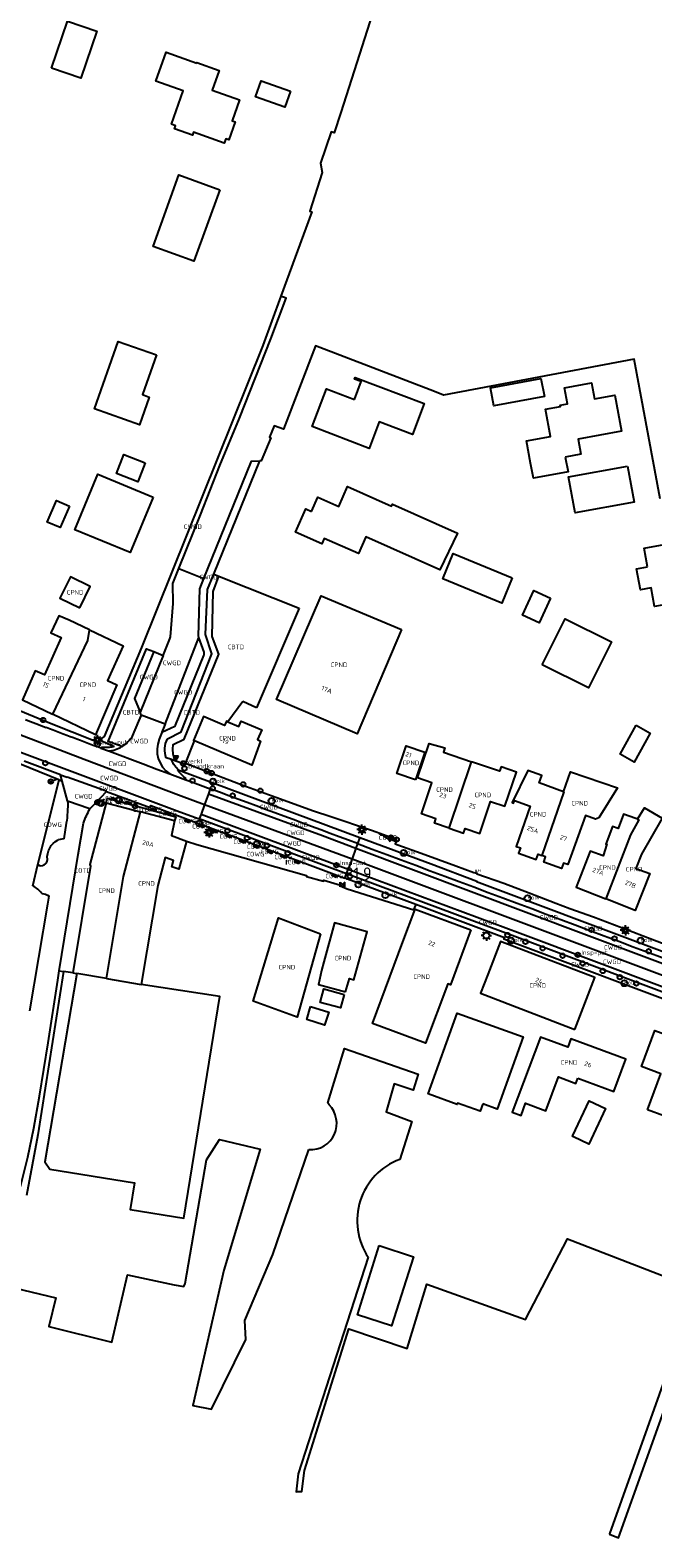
# Model space of a CAD drawing. Header units: metres. Extents: x 159597 to 163409, y 443622 to 446014.
# Tile 48 of 68: x 162085 to 162208, y 444021 to 444317. Entities that reach past the tile are written whole.
import ezdxf
from ezdxf.enums import TextEntityAlignment as Align

# ---------------------------------------------------------------- set-up
doc = ezdxf.new("R2010")
doc.units = ezdxf.units.M
doc.header["$LTSCALE"] = 4
doc.layers.get('0').update_dxf_attribs({"linetype": 'CONTINUOUS'})
for name, color, linetype in [('CBTD', 7, 'CONTINUOUS'), ('COTD', 7, 'CONTINUOUS'), ('COWG', 7, 'CONTINUOUS'), ('CPND', 7, 'CONTINUOUS'), ('CWGD', 7, 'CONTINUOUS'), ('G_BTD', 3, 'CONTINUOUS'), ('G_OTD', 32, 'CONTINUOUS'), ('G_OWG', 6, 'CONTINUOUS'), ('G_PND', 1, 'CONTINUOUS'), ('G_WGD', 7, 'CONTINUOUS'), ('NAR', 7, 'CONTINUOUS'), ('PPALHM', 10, 'CONTINUOUS')]:
    doc.layers.add(name, color=color, linetype=linetype)
for name, color, linetype, true_color in [('PBRD', 7, 'CONTINUOUS', 0xbd2877), ('PPAL', 7, 'CONTINUOUS', 0xbd2877), ('PPUT', 7, 'CONTINUOUS', 0xbd2877)]:
    doc.layers.add(name, color=color, linetype=linetype, true_color=true_color)
doc.styles.add('ISO', font='ISO')
doc.styles.get("Standard").update_dxf_attribs({"font": 'ISO'})

# ---------------------------------------------------------------- blocks, each defined once
blk = doc.blocks.new('verkeersteller')
at = {"color": 0}
blk.add_circle((0, 0), 0.45, dxfattribs=at)
blk = doc.blocks.new('verkeersbord')
at = {"color": 0}
for p, q in [((0.5, 0.32), (-0.5, 0.32)), ((-0.5, 0.32), (0, -0.6)), ((0, -0.6), (0.5, 0.32))]:
    blk.add_line(p, q, dxfattribs=at)
blk = doc.blocks.new('aanduidingsbord')
at = {"color": 0}
for p, q in [((-0.81, -0.33), (0, 0)), ((-1.45, -0.5), (-1.01, -0.5))]:
    blk.add_line(p, q, dxfattribs=at)
blk.add_circle((-1.23, -0.5), 0.45, dxfattribs=at)
blk = doc.blocks.new('kolk')
at = {"color": 0}
blk.add_circle((0, 0), 0.6, dxfattribs=at)
at = {"color": 0, "linetype": 'Continuous', "style": 'ISO'}
blk.add_attdef('KOLK', (-0.04, -0.26), '', height=0.8, dxfattribs=at)
blk = doc.blocks.new('lichtmast')
at = {"color": 0}
for p, q in [((-0.6, 0), (-1, 0)), ((-0.71, 0.71), (-0.42, 0.42)), ((0, 0.6), (0, 1)), ((0.42, 0.42), (0.71, 0.71)), ((0.6, 0), (1, 0)), ((-0.42, -0.42), (-0.71, -0.71)), ((0, -0.6), (0, -1)), ((0.42, -0.42), (0.71, -0.71))]:
    blk.add_line(p, q, dxfattribs=at)
blk.add_circle((0, 0), 0.6, dxfattribs=at)
blk = doc.blocks.new('klok')
at = {"color": 0}
blk.add_circle((0, 0), 0.45, dxfattribs=at)
at = {"style": 'ISO'}
blk.add_attdef('KLOK', (0.7, 0), '', height=0.9, dxfattribs=at)
blk = doc.blocks.new('verklikker')
at = {"color": 0}
blk.add_circle((0, 0), 0.45, dxfattribs=at)
at = {"color": 0, "style": 'ISO'}
blk.add_attdef('VERKLIKKER', (0.7, 0), '', height=0.9, dxfattribs=at)
blk = doc.blocks.new('haltepaal')
at = {"linetype": 'ByBlock', "lineweight": -2}
h = blk.add_hatch(color=0, dxfattribs=at)
h.dxf.hatch_style = 1
h.paths.add_polyline_path([(0.15, 0.45), (0.45, 0.45), (0.45, 0.8), (-0.15, 0.8), (-0.15, -0.1), (0, -0.1, -0.414214), (-0.1, 0, -1), (0.1, 0, -0.414214), (0, -0.1), (0.15, -0.1)])
h.paths.add_polyline_path([(0.15, 0.5), (0.15, 0.75), (0.4, 0.75), (0.4, 0.5)], flags=16)
at = {"linetype": 'ByBlock', "lineweight": -2, "true_color": 0x681648}
h = blk.add_hatch(color=219, dxfattribs=at)
h.dxf.hatch_style = 1
h.paths.add_polyline_path([(0.1, 0, 1), (-0.1, 0, 1)])
at = {"color": 0, "linetype": 'ByBlock', "lineweight": -2}
blk.add_attdef('HALTEPAAL', (0.5, 0.35), '', height=0.5, dxfattribs=at)
blk = doc.blocks.new('verkeersbord-pl')
at = {"linetype": 'Continuous'}
blk.add_circle((0, 0), 0.03, dxfattribs=at)
blk = doc.blocks.new('brandkraan')
at = {"color": 0}
blk.add_circle((0, 0), 0.45, dxfattribs=at)
at = {"color": 0, "style": 'ISO'}
blk.add_attdef('BRANDKRAAN', (0.7, 0), '', height=0.9, dxfattribs=at)
blk = doc.blocks.new('kilometerpaal')
at = {"color": 0}
for p, q in [((-0.44, 0.44), (0.44, -0.44)), ((-0.44, -0.44), (-0.44, 0.44)), ((0.44, 0.44), (-0.44, -0.44)), ((0.44, -0.44), (0.44, 0.44))]:
    blk.add_line(p, q, dxfattribs=at)
at = {"color": 0, "style": 'ISO'}
blk.add_attdef('KILOMETERPAAL', (0.59, 0.87), '', height=2.5, dxfattribs=at)

msp = doc.modelspace()

# ---------------------------------------------------------------- linework, layer by layer
at = {"layer": 'G_BTD', "linetype": 'Continuous', "transparency": 33554687}
msp.add_lwpolyline([(162113.496, 444173.63), (162113.111, 444174.937), (162113.045, 444175.929), (162113.111, 444176.855), (162115.294, 444177.913), (162122.107, 444194.582), (162120.851, 444198.088), (162120.983, 444206.951), (162122.116, 444209.95)], dxfattribs=at)
at = {"layer": 'G_OTD', "linetype": 'Continuous', "transparency": 33554687}
for points in [[(162035.801, 444351.492), (162073.146, 444334.213), (162102.627, 444350.707), (162103.809, 444353.866), (162126.923, 444351.661), (162129.622, 444351.151), (162155.486, 444345.547), (162159.64, 444343.978), (162159.835, 444343.552), (162156.4, 444333.483), (162154.619, 444328.147), (162154.967, 444326.665), (162154.503, 444327.228), (162146.139, 444301.179), (162144.858, 444297.145), (162144.254, 444297.337), (162142.133, 444291.215), (162142.478, 444289.384), (162140.032, 444281.758), (162140.443, 444281.641), (162134.334, 444265.035)], [(162089.202, 444309.896), (162092.365, 444319.12), (162098.113, 444317.149), (162094.949, 444307.925), (162089.202, 444309.896)], [(162117.795, 444310.888), (162117.829, 444310.982), (162122.184, 444309.437), (162120.811, 444305.573), (162126.221, 444303.647), (162124.756, 444299.519), (162125.37, 444299.301), (162124.116, 444295.767), (162123.502, 444295.985), (162123.207, 444295.153), (162117.171, 444297.295), (162116.953, 444296.681), (162113.41, 444297.938), (162113.628, 444298.552), (162112.806, 444298.844), (162115.139, 444305.419), (162109.725, 444307.339), (162111.746, 444313.034), (162117.795, 444310.888)], [(162136.254, 444305.318), (162135.127, 444302.182), (162129.325, 444304.266), (162130.452, 444307.402), (162136.254, 444305.318)], [(162122.316, 444285.964), (162117.217, 444271.891), (162109.183, 444274.795), (162114.282, 444288.869), (162122.316, 444285.964)], [(162109.876, 444253.465), (162107.124, 444245.663), (162108.436, 444245.15), (162106.511, 444239.7), (162097.681, 444242.881), (162102.347, 444256.113), (162109.876, 444253.465)], [(162209.01, 444225.161), (162203.894, 444252.614), (162166.327, 444245.535), (162164.575, 444246.252), (162141.158, 444255.244), (162134.888, 444238.862), (162133.006, 444239.553), (162132.129, 444237.311), (162132.344, 444237.164), (162130.45, 444232.644), (162130.2, 444232.634)], [(162148.819, 444244.712), (162150.14, 444248.237), (162148.848, 444248.731), (162148.964, 444249.029), (162162.519, 444243.908), (162160.218, 444237.818), (162153.67, 444240.292), (162151.691, 444235.053), (162140.473, 444239.36), (162143.32, 444246.792), (162148.819, 444244.712)], [(162186.196, 444245.318), (162176.284, 444243.44), (162175.615, 444246.97), (162185.527, 444248.848), (162186.196, 444245.318)], [(162190.307, 444233.372), (162190.865, 444230.479), (162184.035, 444229.238), (162183.467, 444232.178), (162182.674, 444236.572), (162187.388, 444237.423), (162186.415, 444242.81), (162189.367, 444243.344), (162189.326, 444243.57), (162190.733, 444243.829), (162190.154, 444246.978), (162195.506, 444247.964), (162196.086, 444244.815), (162200.081, 444245.55), (162201.356, 444238.494), (162192.856, 444236.91), (162193.394, 444233.93), (162190.307, 444233.372)], [(162107.636, 444232.259), (162106.187, 444228.539), (162102.009, 444230.163), (162103.458, 444233.883), (162107.636, 444232.259)], [(162109.187, 444225.506), (162104.652, 444214.582), (162093.801, 444219.077), (162098.336, 444230.001), (162109.187, 444225.506)], [(162202.592, 444231.583), (162203.892, 444224.517), (162192.255, 444222.415), (162190.955, 444229.481), (162202.592, 444231.583)], [(162140.338, 444222.692), (162141.596, 444225.514), (162145.715, 444223.678), (162147.466, 444227.605), (162156.116, 444223.75), (162156.278, 444224.115), (162169.075, 444218.412), (162165.603, 444211.213), (162151.07, 444217.688), (162149.605, 444214.4), (162142.891, 444217.393), (162142.407, 444216.306), (162137.21, 444218.623), (162139.242, 444223.181), (162140.338, 444222.692)], [(162092.714, 444223.743), (162090.892, 444219.513), (162088.373, 444220.59), (162090.202, 444224.851), (162092.714, 444223.743)], [(162179.891, 444209.658), (162177.841, 444204.648), (162166.188, 444209.416), (162168.238, 444214.426), (162179.891, 444209.658)], [(162206.474, 444211.779), (162205.811, 444215.49), (162213.698, 444216.898), (162214.491, 444212.456), (162217.74, 444213.046), (162220.401, 444198.386), (162220.194, 444198.348), (162219.185, 444203.907), (162216.804, 444203.475), (162215.667, 444203.983), (162215.429, 444205.312), (162207.869, 444203.962), (162207.208, 444207.664), (162205.092, 444207.286), (162204.357, 444211.401), (162206.474, 444211.779)], [(162121.114, 444210.35), (162122.116, 444209.95)], [(162122.116, 444209.95), (162122.583, 444209.763)], [(162122.583, 444209.763), (162137.916, 444203.63)], [(162187.402, 444205.645), (162185.173, 444200.792), (162181.908, 444202.292), (162184.137, 444207.145), (162187.402, 444205.645)], [(162137.916, 444203.63), (162129.525, 444184.079)], [(162185.795, 444192.528), (162190.321, 444201.582), (162199.396, 444197.046), (162194.87, 444187.992), (162185.795, 444192.528)], [(162126.836, 444185.324), (162123.93, 444181.318)], [(162129.525, 444184.079), (162126.836, 444185.324)], [(162204.245, 444180.624), (162207.051, 444179.073), (162203.903, 444173.381), (162201.097, 444174.933), (162204.245, 444180.624)], [(162115.551, 444173.126), (162117.319, 444177.565)], [(162085.516, 444149.053), (162086.515, 444153.219)], [(162084.966, 444124.463), (162088.48, 444145.417), (162088.723, 444147.03)], [(162091.592, 444132.22), (162086.534, 444100.088), (162084.273, 444088.118)], [(162094.191, 444131.79), (162087.888, 444094.733), (162088.857, 444093.322), (162105.514, 444090.623), (162104.658, 444085.358), (162115.22, 444083.647), (162122.315, 444127.276), (162106.876, 444129.647)], [(162090.738, 444132.349), (162091.592, 444132.22)], [(162093.394, 444131.947), (162091.592, 444132.22)], [(162146.797, 444127.654), (162146.055, 444125.034), (162142.079, 444126.09), (162142.798, 444128.771), (162146.797, 444127.654)], [(162140.159, 444125.283), (162143.792, 444124.183), (162142.932, 444121.662), (162139.42, 444122.739), (162140.159, 444125.283)], [(162174.088, 444106.16), (162173.593, 444104.709), (162169.118, 444106.31), (162169.028, 444106.068), (162163.359, 444108.149), (162169.043, 444124.009), (162182.031, 444119.354), (162176.893, 444105.133), (162174.088, 444106.16)], [(162143.819, 444105.961), (162143.593, 444106.389), (162146.84, 444117.076), (162161.354, 444112.01), (162160.371, 444108.859), (162156.667, 444110.094), (162155.055, 444104.6), (162160.145, 444102.709), (162157.733, 444095.24)], [(162191.815, 444099.953), (162195.004, 444106.757), (162198.23, 444105.279), (162194.963, 444098.242), (162191.9, 444099.652), (162191.714, 444099.738), (162191.815, 444099.953)], [(162082.095, 444069.912), (162090.06, 444067.999), (162088.698, 444062.39), (162101.091, 444059.272), (162104.182, 444072.559), (162113.355, 444070.578), (162115.211, 444070.244), (162115.535, 444070.803), (162119.671, 444095.161), (162122.265, 444099.171), (162130.256, 444097.232), (162123.12, 444073.448), (162117.008, 444046.862), (162120.712, 444046.112), (162127.459, 444059.786), (162127.238, 444063.535), (162132.75, 444076.548), (162139.838, 444097.164)], [(162151.519, 444075.993), (162137.767, 444033.397), (162137.364, 444029.883), (162137.477, 444029.887), (162138.443, 444029.918), (162139.022, 444034.078), (162147.7, 444061.89), (162159.2, 444058.048), (162163.08, 444070.676), (162182.516, 444063.77), (162190.766, 444079.607), (162216.229, 444069.803), (162198.991, 444021.559), (162199.015, 444021.55), (162200.781, 444020.802), (162211.659, 444051.209)], [(162153.692, 444078.306), (162160.423, 444076.104), (162156.086, 444062.513), (162149.421, 444064.653), (162153.692, 444078.306)]]:
    msp.add_lwpolyline(points, dxfattribs=at)
for points in [[(162087.276, 444147.546, 0.1104294), (162085.516, 444149.053)], [(162087.276, 444147.546, -0.1257991), (162088.723, 444147.03)], [(162139.838, 444097.164, 0.6937049), (162143.819, 444105.961)], [(162157.733, 444095.24, 0.4836391), (162151.519, 444075.993)]]:
    msp.add_lwpolyline(points, format="xyb", dxfattribs=at)
at = {"layer": 'G_OWG', "linetype": 'Continuous', "transparency": 33554687}
for points in [[(162090.654, 444169.899), (162057.851, 444183.195)], [(162113.496, 444173.63), (162113.475, 444173.637), (162112.821, 444173.863)], [(162115.551, 444173.126), (162115.415, 444173.178), (162115.394, 444172.973), (162113.496, 444173.63)], [(162153.643, 444159.386), (162153.267, 444159.515), (162151.961, 444159.963), (162144.169, 444162.634), (162140.776, 444163.761), (162133.372, 444166.447), (162126.852, 444168.813), (162115.551, 444173.126)], [(162086.515, 444153.219), (162090.709, 444169.876)], [(162090.709, 444169.876), (162090.654, 444169.899)], [(162090.709, 444169.876), (162091.318, 444169.618)], [(162097.749, 444165.195), (162099.099, 444164.827), (162099.27, 444165.517), (162099.323, 444165.499), (162099.95, 444165.384)], [(162099.95, 444165.384), (162100.159, 444166.319), (162105.756, 444164.775), (162107.69, 444164.254), (162113.64, 444162.65), (162113.432, 444161.843)], [(162101.926, 444165.96), (162101.008, 444166.211), (162101.062, 444166.414), (162101.98, 444166.163), (162101.926, 444165.96)], [(162104.805, 444165.146), (162103.862, 444165.399), (162103.917, 444165.61), (162104.86, 444165.357), (162104.805, 444165.146)], [(162109.685, 444163.83), (162109.741, 444164.029), (162108.825, 444164.276), (162108.769, 444164.077), (162109.685, 444163.83)], [(162112.502, 444163.054), (162111.587, 444163.311), (162111.624, 444163.51), (162112.539, 444163.253), (162112.502, 444163.054)], [(162116.34, 444161.497), (162116.416, 444161.705), (162115.519, 444162.048), (162115.443, 444161.84), (162116.34, 444161.497)], [(162119.065, 444160.475), (162118.167, 444160.834), (162118.233, 444161.037), (162119.131, 444160.678), (162119.065, 444160.475)], [(162091.603, 444158.277), (162090.486, 444158.071)], [(162115.758, 444157.818), (162117.811, 444157.169), (162139.395, 444151.055), (162139.353, 444150.91), (162142.719, 444149.971), (162142.765, 444150.134), (162146.069, 444149.202), (162146.019, 444149.017), (162147.358, 444148.427), (162160.489, 444144.298), (162160.876, 444145.271), (162160.908, 444145.352)], [(162121.759, 444159.523), (162121.806, 444159.692), (162120.901, 444160.005), (162120.854, 444159.836), (162121.759, 444159.523)], [(162124.433, 444158.495), (162123.558, 444158.832), (162123.631, 444159.018), (162124.506, 444158.681), (162124.433, 444158.495)], [(162127.188, 444157.458), (162126.284, 444157.798), (162126.345, 444157.992), (162127.249, 444157.652), (162127.188, 444157.458)], [(162157.002, 444157.777), (162157.122, 444158.16), (162156.011, 444158.545), (162153.794, 444159.334), (162153.643, 444159.386)], [(162155.868, 444157.794), (162156.053, 444158.172), (162157.002, 444157.777)], [(162157.002, 444157.777), (162156.845, 444157.298), (162157.352, 444157.117), (162161.93, 444155.496), (162168.777, 444152.97), (162172.335, 444151.691), (162172.848, 444151.516), (162172.987, 444151.517), (162172.923, 444151.383), (162178.234, 444149.546), (162183.225, 444147.648), (162188.455, 444145.619), (162191.207, 444144.617), (162195.888, 444142.963), (162202.75, 444140.317), (162206.471, 444138.915), (162218.219, 444134.426), (162218.502, 444134.318), (162226.276, 444131.349), (162226.34, 444131.323), (162226.404, 444131.299), (162233.729, 444128.519), (162233.819, 444128.832)], [(162129.872, 444156.495), (162129.926, 444156.677), (162129.012, 444156.994), (162128.958, 444156.812), (162129.872, 444156.495)], [(162132.557, 444155.43), (162132.617, 444155.652), (162131.724, 444156.015), (162131.664, 444155.793), (162132.557, 444155.43)], [(162135.234, 444154.465), (162134.341, 444154.788), (162134.426, 444154.986), (162135.319, 444154.663), (162135.234, 444154.465)], [(162137.906, 444153.418), (162137.967, 444153.621), (162137.072, 444153.993), (162137.011, 444153.79), (162137.906, 444153.418)], [(162145.265, 444150.71), (162144.377, 444151.054), (162144.472, 444151.246), (162145.36, 444150.902), (162145.265, 444150.71)]]:
    msp.add_lwpolyline(points, dxfattribs=at)
for points in [[(162088.395, 444154.223, -0.3136822), (162090.486, 444158.071)], [(162153.643, 444159.386, -0.0882517), (162155.868, 444157.794)], [(162086.515, 444153.219, 0.6061505), (162088.395, 444154.223)]]:
    msp.add_lwpolyline(points, format="xyb", dxfattribs=at)
at = {"layer": 'G_PND', "linetype": 'Continuous', "transparency": 33554687}
for points in [[(162094.748, 444203.718), (162096.826, 444207.912), (162092.929, 444209.843), (162090.851, 444205.649), (162094.748, 444203.718)], [(162158.068, 444199.471), (162149.335, 444178.915), (162133.502, 444185.703), (162142.27, 444206.109), (162158.068, 444199.471)], [(162096.65, 444199.405), (162092.648, 444201.3), (162090.642, 444202.157), (162089.095, 444198.804), (162091.131, 444197.908), (162087.846, 444190.562), (162085.973, 444191.365), (162083.493, 444185.613), (162089.395, 444182.795)], [(162096.65, 444199.405), (162096.616, 444199.337), (162096.264, 444197.276), (162089.395, 444182.795)], [(162096.65, 444199.405), (162103.282, 444196.264), (162100.189, 444189.431), (162102.075, 444188.604), (162097.843, 444178.761), (162089.395, 444182.795)], [(162123.93, 444181.318), (162123.621, 444181.45), (162123.245, 444180.569), (162119.108, 444182.331), (162117.112, 444177.653), (162117.319, 444177.565)], [(162123.93, 444181.318), (162126.098, 444180.394), (162126.554, 444181.462), (162130.563, 444179.754), (162129.723, 444177.839), (162130.338, 444177.521), (162128.632, 444172.748), (162117.319, 444177.565)], [(162160.867, 444169.883), (162157.17, 444171.123), (162158.998, 444176.575), (162162.695, 444175.336), (162160.867, 444169.883)], [(162167.441, 444160.396), (162164.575, 444161.372), (162164.864, 444162.238), (162162.008, 444163.216), (162164.059, 444169.325), (162161.233, 444170.295), (162163.506, 444177.031), (162166.608, 444176.192), (162166.317, 444175.33), (162171.877, 444173.455)], [(162167.441, 444160.396), (162171.877, 444173.455)], [(162167.441, 444160.396), (162170.307, 444159.42), (162170.604, 444160.302), (162173.472, 444159.336), (162175.603, 444165.656), (162178.446, 444164.698), (162180.714, 444171.425), (162177.682, 444172.448), (162177.394, 444171.595), (162171.877, 444173.455)], [(162189.989, 444167.557), (162185.159, 444169.303), (162185.684, 444170.755), (162182.947, 444171.744), (162179.883, 444165.424), (162180.15, 444165.307), (162180.332, 444165.827), (162183.412, 444164.747), (162180.63, 444156.812), (162181.489, 444156.51), (162181.116, 444155.448), (162184.607, 444154.221), (162184.977, 444155.274), (162185.691, 444155.023)], [(162189.989, 444167.557), (162191.348, 444171.49), (162200.593, 444168.295), (162196.898, 444162.418), (162196.282, 444162.189), (162194.285, 444162.88), (162190.795, 444153.229), (162189.936, 444153.531), (162189.566, 444152.478), (162186.066, 444153.708), (162186.436, 444154.761), (162185.691, 444155.023)], [(162189.989, 444167.557), (162190.036, 444167.54), (162185.691, 444155.023)], [(162099.95, 444165.384), (162096.771, 444153.242), (162096.87, 444152.945), (162093.394, 444131.947)], [(162099.95, 444165.384), (162106.691, 444163.613)], [(162204.55, 444162.129), (162205.896, 444164.4), (162209.407, 444162.323), (162205.304, 444155.259), (162204.229, 444152.481), (162206.929, 444151.46), (162204.101, 444144.221), (162198.322, 444146.479)], [(162100.034, 444130.815), (162103.384, 444150.863), (162106.691, 444163.613)], [(162113.432, 444161.843), (162106.691, 444163.613)], [(162113.432, 444161.843), (162112.785, 444158.949), (162115.758, 444157.818)], [(162204.55, 444162.129), (162204.195, 444162.318), (162201.784, 444163.144), (162200.701, 444160.334), (162199.631, 444160.719), (162198.286, 444157.238), (162198.485, 444157.214), (162197.741, 444154.934), (162195.206, 444155.892), (162192.429, 444148.781), (162198.322, 444146.479)], [(162204.55, 444162.129), (162204.79, 444161.997), (162203.176, 444159.07), (162198.322, 444146.479)], [(162115.758, 444157.818), (162114.227, 444152.314), (162112.874, 444152.765), (162113.219, 444154.057), (162111.544, 444154.596), (162110.125, 444149.093), (162106.876, 444129.647)], [(162171.732, 444140.406), (162167.698, 444129.589), (162167.187, 444129.779), (162162.824, 444118.073), (162152.374, 444121.959), (162158.366, 444138.022), (162160.776, 444144.483), (162171.732, 444140.406)], [(162142.133, 444139.632), (162137.55, 444123.217), (162128.909, 444126.362), (162133.873, 444142.777), (162142.133, 444139.632)], [(162147.076, 444128.21), (162147.846, 444130.815), (162148.725, 444130.559), (162151.347, 444139.973), (162144.904, 444141.768), (162142.773, 444134.119), (162142.321, 444132.425), (162141.76, 444129.63), (162147.076, 444128.21)], [(162192.22, 444120.815), (162196.13, 444131.021), (162177.558, 444138.121), (162175.069, 444131.624), (162173.648, 444127.914), (162192.22, 444120.815)], [(162093.394, 444131.947), (162094.191, 444131.79)], [(162100.034, 444130.815), (162094.195, 444131.811), (162094.191, 444131.79)], [(162100.034, 444130.815), (162106.876, 444129.647)], [(162192.805, 444111.239), (162199.855, 444108.61), (162202.217, 444114.951), (162191.423, 444118.962), (162190.805, 444117.295), (162185.417, 444119.305), (162179.89, 444104.517), (162181.621, 444103.87), (162182.517, 444106.287), (162186.483, 444104.807), (162188.951, 444111.447), (162192.383, 444110.136), (162192.805, 444111.239)], [(162206.475, 444104.969), (162209.104, 444112.086), (162205.32, 444113.48), (162207.942, 444120.583), (162214.942, 444118.005), (162209.691, 444103.784), (162206.475, 444104.969)]]:
    msp.add_lwpolyline(points, dxfattribs=at)
at = {"layer": 'G_WGD', "linetype": 'Continuous', "transparency": 33554687}
for points in [[(162134.334, 444265.035), (162130.758, 444255.355), (162106.906, 444195.928), (162099.564, 444178.445), (162098.637, 444177.769)], [(162114.245, 444211.467), (162118.519, 444221.997), (162122.316, 444231.693), (162126.208, 444241.058), (162132.347, 444256.621), (162135.395, 444264.609), (162134.334, 444265.035)], [(162119.185, 444209.496), (162120.773, 444213.339), (162128.535, 444232.567), (162130.2, 444232.634)], [(162121.114, 444210.35), (162130.2, 444232.634)], [(162111.172, 444194.327), (162112.514, 444197.613), (162112.642, 444198.033), (162113.14, 444204.61), (162113.046, 444208.513), (162114.245, 444211.467)], [(162114.245, 444211.467), (162119.185, 444209.496)], [(162112.005, 444177.949), (162114.705, 444179.327), (162120.757, 444194.676), (162119.539, 444198.476), (162119.892, 444207.352), (162121.114, 444210.35)], [(162118.201, 444197.889), (162118.15, 444198.136), (162118.404, 444207.477), (162119.185, 444209.496)], [(162111.547, 444180.844), (162118.201, 444197.889)], [(162119.247, 444194.996), (162118.201, 444197.889)], [(162098.637, 444177.769), (162098.022, 444177.383), (162088.459, 444181.204), (162081.973, 444183.872), (162075.473, 444186.506), (162068.959, 444189.106), (162062.432, 444191.672), (162058.373, 444193.339), (162057.852, 444193.553), (162057.153, 444193.841), (162056.838, 444193.97)], [(162103.062, 444176.433), (162100.361, 444177.434), (162107.883, 444195.68), (162109.309, 444195.151)], [(162109.309, 444195.151), (162105.521, 444185.881), (162106.618, 444183.18)], [(162111.172, 444194.327), (162106.618, 444183.18)], [(162109.309, 444195.151), (162111.172, 444194.327)], [(162110.942, 444179.294), (162113.443, 444180.438), (162113.623, 444180.644), (162119.186, 444194.337)], [(162106.835, 444182.647), (162106.314, 444181.405), (162105.103, 444178.483)], [(162106.835, 444182.647), (162106.618, 444183.18)], [(162111.547, 444180.844), (162106.835, 444182.647)], [(162082.969, 444178.816), (162095.65, 444173.973), (162114.69, 444166.744), (162119.313, 444165.046)], [(162110.942, 444179.294), (162110.895, 444179.175), (162110.413, 444177.87)], [(162111.547, 444180.844), (162111.057, 444179.59), (162110.942, 444179.294)], [(162081.84, 444175.805), (162082.252, 444175.645), (162085.913, 444174.28), (162114.48, 444163.631), (162118.278, 444162.215)], [(162098.637, 444177.769), (162101.52, 444176.466)], [(162099.036, 444176.271), (162098.919, 444176.106)], [(162098.919, 444176.106), (162100.39, 444175.592)], [(162100.39, 444175.592), (162100.633, 444175.507), (162107.23, 444173.041), (162109.927, 444172.005), (162112.488, 444171.063)], [(162103.062, 444176.433), (162103.165, 444176.496)], [(162090.977, 444170.883), (162083.849, 444173.538)], [(162112.821, 444173.863), (162111.782, 444174.222)], [(162114.122, 444171.878), (162113.802, 444172.234), (162113.724, 444172.33), (162113.695, 444172.365), (162113.651, 444172.419), (162113.505, 444172.609), (162113.232, 444173.002), (162113.117, 444173.199), (162113.071, 444173.277), (162112.999, 444173.42), (162112.971, 444173.481), (162112.959, 444173.508), (162112.934, 444173.565), (162112.821, 444173.863)], [(162091.318, 444169.618), (162090.977, 444170.883)], [(162090.977, 444170.883), (162092.262, 444170.419)], [(162092.365, 444165.735), (162091.318, 444169.618)], [(162099.409, 444167.836), (162092.262, 444170.419)], [(162112.488, 444171.063), (162115.647, 444169.9)], [(162114.071, 444171.719), (162114.122, 444171.878)], [(162114.122, 444171.878), (162149.907, 444158.576)], [(162115.647, 444169.9), (162115.708, 444170.136)], [(162115.647, 444169.9), (162116.637, 444169.536), (162120.441, 444168.126)], [(162100.052, 444167.604), (162097.749, 444165.195)], [(162100.052, 444167.604), (162099.409, 444167.836)], [(162100.052, 444167.604), (162108.615, 444164.444), (162108.733, 444164.835), (162146.931, 444150.571)], [(162120.092, 444167.173), (162119.313, 444165.046)], [(162120.441, 444168.126), (162120.092, 444167.173)], [(162120.092, 444167.173), (162142.539, 444158.919), (162149.116, 444156.45)], [(162096.737, 444164.18), (162096.575, 444164.237), (162092.557, 444165.659), (162092.365, 444165.735)], [(162096.737, 444164.18), (162097.749, 444165.195)], [(162119.313, 444165.046), (162118.622, 444163.156)], [(162119.313, 444165.046), (162148.347, 444154.38)], [(162090.738, 444132.349), (162094.472, 444155.241), (162095.516, 444161.379)], [(162092.103, 444161.356), (162091.603, 444158.277)], [(162118.622, 444163.156), (162118.278, 444162.215)], [(162147.246, 444151.417), (162118.278, 444162.215)], [(162118.622, 444163.156), (162147.578, 444152.311)], [(162149.907, 444158.576), (162149.45, 444157.348)], [(162149.907, 444158.576), (162163.905, 444153.373), (162172.876, 444149.953), (162172.863, 444149.906), (162241.194, 444124.239), (162242.175, 444123.867)], [(162149.116, 444156.45), (162148.347, 444154.38)], [(162149.45, 444157.348), (162149.116, 444156.45)], [(162149.116, 444156.45), (162240.416, 444122.173), (162241.4, 444121.802)], [(162147.246, 444151.417), (162147.578, 444152.311)], [(162148.347, 444154.38), (162147.578, 444152.311)], [(162147.578, 444152.311), (162181.462, 444139.743)], [(162148.347, 444154.38), (162240.642, 444119.784)], [(162146.931, 444150.571), (162147.246, 444151.417)], [(162160.908, 444145.352), (162146.931, 444150.571)], [(162239.535, 444116.833), (162238.544, 444117.205), (162180.932, 444138.86), (162147.246, 444151.417)], [(162217.401, 444123.884), (162178.225, 444138.571), (162178.368, 444138.832), (162160.908, 444145.352)], [(162181.462, 444139.743), (162238.896, 444118.137), (162239.885, 444117.765)], [(162064.747, 444035.659), (162065.664, 444037.981), (162068.347, 444044.773), (162072.408, 444056.573), (162075.258, 444065.251), (162077.552, 444071.685), (162079.728, 444078.454), (162081.571, 444084.509), (162083.222, 444090.431), (162084.533, 444095.676), (162085.741, 444101.399), (162086.868, 444107.683), (162088.564, 444118.137), (162090.435, 444130.494), (162090.738, 444132.349)]]:
    msp.add_lwpolyline(points, dxfattribs=at)
for points in [[(162119.186, 444194.337, 0.1589562), (162119.247, 444194.996)], [(162084.061, 444181.731, 0.0005082), (162088.15, 444180.165)], [(162098.919, 444176.106, -0.001922), (162088.15, 444180.165)], [(162100.565, 444176.267, -0.0405508), (162099.036, 444176.271)], [(162100.39, 444175.592, 0.1195573), (162103.062, 444176.433)], [(162101.52, 444176.466, -0.0639348), (162100.565, 444176.267)], [(162105.103, 444178.483, -0.1179593), (162103.165, 444176.496)], [(162110.413, 444177.87, 0.362461), (162112.488, 444171.063)], [(162111.782, 444174.222, -0.2036424), (162112.005, 444177.949)], [(162115.708, 444170.136, -0.086332), (162114.071, 444171.719)], [(162149.45, 444157.348, 0.0003592), (162120.441, 444168.126)], [(162092.365, 444165.735, -0.0506654), (162092.103, 444161.356)], [(162095.516, 444161.379, -0.0452169), (162096.737, 444164.18)], [(162149.45, 444157.348, -0.0010873), (162240.774, 444123.123)]]:
    msp.add_lwpolyline(points, format="xyb", dxfattribs=at)

# ---------------------------------------------------------------- block references
at = {"layer": 'PBRD', "transparency": 33554687}
for name, p in [('verkeersbord', (162098.227, 444177.715)), ('verkeersbord', (162113.693, 444174.204)), ('aanduidingsbord', (162090.303, 444170.073)), ('aanduidingsbord', (162099.451, 444165.985)), ('verkeersbord', (162120.203, 444159.524)), ('verkeersbord', (162150.278, 444160.1)), ('verkeersbord', (162202.143, 444140.294))]:
    msp.add_blockref(name, p, dxfattribs=at)
msp.add_blockref('verklikker', (162115.095, 444173.12), dxfattribs=at).add_auto_attribs({'VERKLIKKER': 'verkl '})
at = {"layer": 'PPAL', "transparency": 33554687}
for name, p in [('verkeersteller', (162087.564, 444181.672)), ('lichtmast', (162098.227, 444177.715)), ('verkeersteller', (162087.987, 444173.182)), ('verkeersbord-pl', (162113.693, 444174.204)), ('verkeersbord-pl', (162090.303, 444170.073)), ('verkeersteller', (162116.955, 444169.724)), ('verkeersteller', (162119.758, 444171.584)), ('verkeersteller', (162120.703, 444171.223)), ('verkeersteller', (162120.922, 444168.222)), ('verkeersteller', (162124.851, 444166.8)), ('verkeersteller', (162126.903, 444169.001)), ('verkeersteller', (162130.302, 444167.764)), ('verkeersbord-pl', (162099.451, 444165.985)), ('verkeersteller', (162105.625, 444164.722)), ('lichtmast', (162150.278, 444160.1)), ('lichtmast', (162120.203, 444159.524)), ('verkeersteller', (162123.848, 444159.895)), ('verkeersteller', (162127.67, 444158.463)), ('verkeersteller', (162156.011, 444158.545)), ('verkeersteller', (162157.127, 444158.158)), ('verkeersteller', (162131.598, 444156.987)), ('verkeersteller', (162135.692, 444155.47)), ('verkeersteller', (162147.952, 444150.914)), ('lichtmast', (162174.781, 444139.26)), ('verkeersteller', (162195.47, 444140.386)), ('lichtmast', (162202.143, 444140.294)), ('verkeersteller', (162178.956, 444139.363)), ('verkeersteller', (162182.477, 444138.047)), ('verkeersteller', (162185.857, 444136.761)), ('verkeersteller', (162199.984, 444138.685)), ('verkeersteller', (162189.794, 444135.293)), ('verkeersteller', (162193.739, 444133.799)), ('verkeersteller', (162206.716, 444136.175)), ('verkeersteller', (162197.684, 444132.306)), ('verkeersteller', (162201.054, 444131.079)), ('verkeersteller', (162204.299, 444129.827))]:
    msp.add_blockref(name, p, dxfattribs=at)
for p in [(162135.417, 444153.314), (162172.737, 444151.444)]:
    msp.add_blockref('haltepaal', p, dxfattribs=at).add_auto_attribs({'HALTEPAAL': 'H'})
at = {"layer": 'PPALHM', "transparency": 33554687}
msp.add_blockref('kilometerpaal', (162146.459, 444149.301), dxfattribs=at).add_auto_attribs({'KILOMETERPAAL': '31,9'})
at = {"layer": 'PPUT', "transparency": 33554687}
for name, p, values in [('klok', (162098.271, 444176.83), {'KLOK': 'Insp-put'}), ('brandkraan', (162115.383, 444172.144), {'BRANDKRAAN': 'Brandkraan'}), ('kolk', (162120.973, 444169.534), {'KOLK': 'Kolk'}), ('kolk', (162098.946, 444165.322), {'KOLK': 'Kolk'}), ('kolk', (162102.402, 444165.852), {'KOLK': 'Kolk'}), ('kolk', (162132.511, 444165.752), {'KOLK': 'Kolk'}), ('kolk', (162118.27, 444161.309), {'KOLK': 'Kolk'}), ('kolk', (162129.551, 444157.23), {'KOLK': 'Kolk'}), ('kolk', (162158.504, 444155.518), {'KOLK': 'Kolk'}), ('klok', (162145.277, 444153.113), {'KLOK': 'Insp-put'}), ('kolk', (162149.616, 444149.326), {'KOLK': 'Kolk'}), ('kolk', (162154.91, 444147.209), {'KOLK': 'Kolk'}), ('kolk', (162182.91, 444146.616), {'KOLK': 'Kolk'}), ('kolk', (162179.613, 444138.272), {'KOLK': 'Kolk'}), ('kolk', (162205.165, 444138.279), {'KOLK': 'Kolk'}), ('klok', (162192.771, 444135.481), {'KLOK': 'Insp-put'}), ('kolk', (162201.94, 444129.88), {'KOLK': 'Kolk'})]:
    msp.add_blockref(name, p, dxfattribs=at).add_auto_attribs(values)

# ---------------------------------------------------------------- texts
at = {"layer": 'CBTD', "transparency": 33554687, "style": 'ISO'}
for p in [(162125.481, 444196.03), (162104.835, 444183.183), (162116.811, 444183.147)]:
    msp.add_text('CBTD', height=0.9, dxfattribs=at).set_placement(p, align=Align.MIDDLE_CENTER)
at = {"layer": 'COTD', "transparency": 33554687, "style": 'ISO'}
for p in [(162106.795, 444164.041), (162095.344, 444152.048)]:
    msp.add_text('COTD', height=0.9, dxfattribs=at).set_placement(p, align=Align.MIDDLE_CENTER)
at = {"layer": 'COWG', "transparency": 33554687, "style": 'ISO'}
for p in [(162101.494, 444166.187), (162104.361, 444165.378), (162109.255, 444164.053), (162112.063, 444163.282), (162089.449, 444161.084), (162115.93, 444161.773), (162118.649, 444160.756), (162121.33, 444159.764), (162124.032, 444158.757), (162126.767, 444157.725), (162155.383, 444158.509), (162129.329, 444155.295), (162129.442, 444156.745), (162132.141, 444155.722), (162134.83, 444154.726), (162137.489, 444153.706), (162144.869, 444150.978)]:
    msp.add_text('COWG', height=0.9, dxfattribs=at).set_placement(p, align=Align.MIDDLE_CENTER)
at = {"layer": 'CPND', "transparency": 33554687, "style": 'ISO'}
for p in [(162093.839, 444206.78), (162145.785, 444192.535), (162090.072, 444189.881), (162096.339, 444188.597), (162123.838, 444178.073), (162159.933, 444173.229), (162166.555, 444167.974), (162174.078, 444166.923), (162193.142, 444165.295), (162184.96, 444163.122), (162198.61, 444152.652), (162203.865, 444152.317), (162107.896, 444149.525), (162100.043, 444148.115), (162146.554, 444134.829), (162135.521, 444133.053), (162162.053, 444131.184), (162184.889, 444129.468), (162191.054, 444114.306)]:
    msp.add_text('CPND', height=0.9, dxfattribs=at).set_placement(p, align=Align.MIDDLE_CENTER)
at = {"layer": 'CWGD', "transparency": 33554687, "style": 'ISO'}
for p in [(162117.016, 444219.706), (162120.092, 444209.767), (162112.902, 444192.891), (162108.347, 444190.105), (162115.108, 444187.133), (162106.439, 444177.52), (162102.177, 444173.069), (162100.534, 444170.244), (162095.515, 444166.668), (162100.339, 444168.2), (162131.989, 444164.536), (162137.907, 444161.066), (162136.582, 444157.422), (162137.245, 444159.476), (162140.216, 444154.605), (162187.091, 444142.829), (162175.077, 444141.834), (162195.813, 444140.654), (162199.707, 444136.947), (162193.233, 444133.591), (162199.512, 444134.092)]:
    msp.add_text('CWGD', height=0.9, dxfattribs=at).set_placement(p, align=Align.MIDDLE_CENTER)
at = {"layer": 'NAR', "transparency": 33554687, "style": 'ISO'}
for s, rotation, p in [('15', 334.7, (162088.105, 444188.57)), ('17A', 337.5, (162143.364, 444187.624)), ('1', 334.7, (162095.606, 444185.758)), ('19', 336.9, (162123.452, 444177.418)), ('21', 341, (162159.473, 444174.834)), ('23', 341.3, (162166.233, 444166.805)), ('25', 341.4, (162172.036, 444164.772)), ('25A', 340.1, (162183.913, 444160.127)), ('20A', 345.3, (162108.198, 444157.358)), ('27', 340.1, (162189.965, 444158.436)), ('27A', 338.6, (162196.786, 444151.857)), ('27B', 338.6, (162203.155, 444149.368)), ('22', 339.6, (162164.046, 444137.709)), ('24', 339.1, (162185.155, 444130.384)), ('26', 339.6, (162194.775, 444113.93))]:
    msp.add_text(s, height=0.9, rotation=rotation, dxfattribs=at).set_placement(p, align=Align.MIDDLE_CENTER)

doc.saveas('drawing.dxf')
